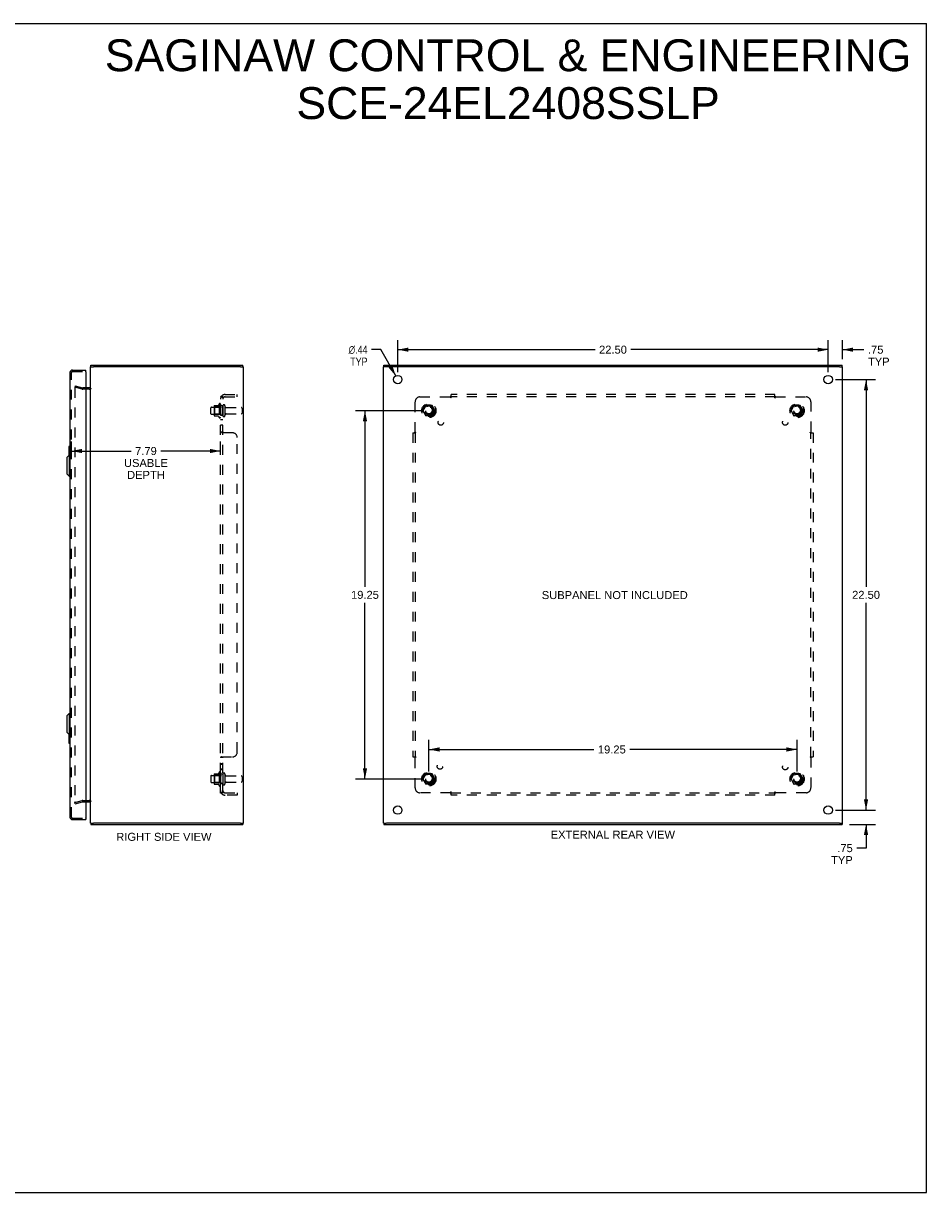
# Model space of a CAD drawing. Header units: inches. Extents: x 0 to 94.4, y 0 to 61.1.
# Tile 4 of 4: x 47.2 to 94.4, y 0 to 61.1. Entities that reach past the tile are written whole.
import ezdxf

# ---------------------------------------------------------------- set-up
doc = ezdxf.new("R2010")
doc.units = ezdxf.units.IN
doc.header["$LTSCALE"] = 5.194444
doc.header["$MEASUREMENT"] = 0
doc.linetypes.add('HIDDEN', pattern=[0.2, 0.1, -0.1])
doc.layers.get('0').update_dxf_attribs({"linetype": 'CONTINUOUS'})
for name, color, linetype in [('DEFAULT_2', 8, 'HIDDEN'), ('DIMENSIONS', 7, 'CONTINUOUS'), ('DOOR_ASSEMBLY', 7, 'CONTINUOUS'), ('SUBPANEL', 7, 'CONTINUOUS')]:
    doc.layers.add(name, color=color, linetype=linetype)
doc.styles.get("Standard").update_dxf_attribs({"font": 'arial.ttf'})
doc.styles.add('TEXTSTYLE_1', font='gdt', dxfattribs={"width": 0.8})
doc.dimstyles.new('DIMSTYLE_1', dxfattribs={"dimtxt": 0.416667, "dimasz": 0.555556, "dimexe": 0.09, "dimexo": 0.07, "dimgap": 0.0375, "dimtad": 0, "dimtih": 1, "dimtoh": 1, "dimzin": 4, "dimdsep": 46, "dimtxsty": 'Standard', "dimblk": '_FILLED', "dimblk1": '_FILLED', "dimblk2": '_FILLED', "dimcen": 0.09, "dimadec": 3, "dimazin": 1, "dimtfac": 1, "dimtdec": 3, "dimtofl": 0, "dimtmove": 0, "dimatfit": 3, "dimldrblk": '_FILLED', "dimfxl": 0, "dimtolj": 1, "dimtzin": 4, "dimarcsym": 0})
doc.dimstyles.new('DIMSTYLE_2', dxfattribs={"dimtxt": 0.416667, "dimasz": 0.555556, "dimexe": 0.09, "dimexo": 0.07, "dimgap": 0.09, "dimtad": 0, "dimtih": 1, "dimtoh": 1, "dimzin": 4, "dimdsep": 46, "dimtxsty": 'Standard', "dimblk": '_FILLED', "dimblk1": '_FILLED', "dimblk2": '_FILLED', "dimcen": 0.09, "dimadec": 3, "dimazin": 1, "dimtfac": 1, "dimtdec": 3, "dimtofl": 0, "dimtmove": 0, "dimatfit": 1, "dimldrblk": '_FILLED', "dimfxl": 0, "dimtolj": 1, "dimtzin": 4, "dimarcsym": 0})

# ---------------------------------------------------------------- blocks, each defined once
blk = doc.blocks.new('_FILLED')
at = {"color": 0, "linetype": 'ByBlock'}
blk.add_solid([(0, 0), (-1, 0.2), (-1, -0.2)], dxfattribs=at)
blk = doc.blocks.new('*D6')
at = {"layer": 'DIMENSIONS', "color": 2, "linetype": 'Continuous'}
for p, q in [((49.734, 38.557), (49.734, 39.261)), ((57.527, 38.557), (57.527, 39.261)), ((49.734, 38.761), (52.856, 38.761)), ((57.527, 38.761), (54.405, 38.761))]:
    blk.add_line(p, q, dxfattribs=at)
at = {"layer": 'DIMENSIONS', "color": 2, "linetype": 'Continuous', "xscale": 0.5555555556, "yscale": 0.5555555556, "zscale": 0.5555555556, "rotation": 180}
blk.add_blockref('_FILLED', (49.734, 38.761), dxfattribs=at)
at = {"layer": 'DIMENSIONS', "color": 2, "linetype": 'Continuous', "xscale": 0.5555555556, "yscale": 0.5555555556, "zscale": 0.5555555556}
blk.add_blockref('_FILLED', (57.527, 38.761), dxfattribs=at)
at = {"layer": 'DIMENSIONS', "color": 2, "linetype": 'Continuous', "insert": (53.63, 38.969), "char_height": 0.4167, "width": 2.29244, "attachment_point": 2, "line_spacing_factor": 0.9}
blk.add_mtext('7.79\\PUSABLE\\PDEPTH', dxfattribs=at)
blk = doc.blocks.new('*D7')
at = {"layer": 'DIMENSIONS', "color": 2, "linetype": 'Continuous'}
for p, q in [((89.686, 42.493), (91.777, 42.493)), ((91.277, 42.493), (91.277, 31.66)), ((91.277, 19.993), (91.277, 30.827)), ((89.686, 19.993), (91.777, 19.993))]:
    blk.add_line(p, q, dxfattribs=at)
at = {"layer": 'DIMENSIONS', "color": 2, "linetype": 'Continuous', "xscale": 0.5555555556, "yscale": 0.5555555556, "zscale": 0.5555555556}
for p, rotation in [((91.277, 42.493), 90), ((91.277, 19.993), 270)]:
    blk.add_blockref('_FILLED', p, dxfattribs=dict(at, rotation=rotation))
at = {"layer": 'DIMENSIONS', "color": 2, "linetype": 'Continuous', "insert": (91.277, 31.452), "char_height": 0.4167, "width": 1.45601, "attachment_point": 2, "line_spacing_factor": 0.9}
blk.add_mtext('22.50', dxfattribs=at)
blk = doc.blocks.new('*D8')
at = {"layer": 'DIMENSIONS', "color": 2, "linetype": 'Continuous'}
for p, q in [((66.797, 42.882), (66.797, 44.558)), ((66.797, 44.058), (77.111, 44.058)), ((89.297, 44.058), (78.984, 44.058)), ((89.297, 42.882), (89.297, 44.558))]:
    blk.add_line(p, q, dxfattribs=at)
at = {"layer": 'DIMENSIONS', "color": 2, "linetype": 'Continuous', "xscale": 0.5555555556, "yscale": 0.5555555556, "zscale": 0.5555555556, "rotation": 180}
blk.add_blockref('_FILLED', (66.797, 44.058), dxfattribs=at)
at = {"layer": 'DIMENSIONS', "color": 2, "linetype": 'Continuous', "xscale": 0.5555555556, "yscale": 0.5555555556, "zscale": 0.5555555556}
blk.add_blockref('_FILLED', (89.297, 44.058), dxfattribs=at)
at = {"layer": 'DIMENSIONS', "color": 2, "linetype": 'Continuous', "insert": (78.047, 44.266), "char_height": 0.4167, "width": 1.45601, "attachment_point": 2, "line_spacing_factor": 0.9}
blk.add_mtext('22.50', dxfattribs=at)
blk = doc.blocks.new('*D9')
at = {"layer": 'DIMENSIONS', "color": 2, "linetype": 'Continuous'}
for p, q in [((65.909, 44.059), (65.423, 44.059)), ((66.69, 42.684), (65.909, 44.059))]:
    blk.add_line(p, q, dxfattribs=at)
at = {"layer": 'DIMENSIONS', "color": 2, "linetype": 'Continuous', "xscale": 0.5555555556, "yscale": 0.5555555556, "zscale": 0.5555555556, "rotation": 299.5626086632}
blk.add_blockref('_FILLED', (66.69, 42.684), dxfattribs=at)
at = {"layer": 'DIMENSIONS', "color": 2, "linetype": 'Continuous', "insert": (65.215, 44.268), "char_height": 0.41667, "width": 1.36411, "attachment_point": 3, "line_spacing_factor": 0.9, "style": 'TEXTSTYLE_1'}
blk.add_mtext('{\\fgdt;n}\\fArial;.44\\PTYP', dxfattribs=at)
blk = doc.blocks.new('*D10')
at = {"layer": 'DIMENSIONS', "color": 2, "linetype": 'Continuous'}
for p, q in [((91.277, 19.993), (91.277, 21.104)), ((89.686, 19.993), (91.777, 19.993)), ((90.421, 19.243), (91.777, 19.243)), ((91.277, 19.243), (91.277, 18.005)), ((91.277, 18.005), (90.791, 18.005))]:
    blk.add_line(p, q, dxfattribs=at)
at = {"layer": 'DIMENSIONS', "color": 2, "linetype": 'Continuous', "xscale": 0.5555555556, "yscale": 0.5555555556, "zscale": 0.5555555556}
for p, rotation in [((91.277, 19.993), 270), ((91.277, 19.243), 90)]:
    blk.add_blockref('_FILLED', p, dxfattribs=dict(at, rotation=rotation))
at = {"layer": 'DIMENSIONS', "color": 2, "linetype": 'Continuous', "insert": (90.582, 18.213), "char_height": 0.4167, "width": 1.12918, "attachment_point": 3, "line_spacing_factor": 0.9}
blk.add_mtext('.75\\PTYP', dxfattribs=at)
blk = doc.blocks.new('*D11')
at = {"layer": 'DIMENSIONS', "color": 2, "linetype": 'Continuous'}
for p, q in [((89.297, 44.058), (88.186, 44.058)), ((89.297, 42.882), (89.297, 44.558)), ((90.047, 43.556), (90.047, 44.558)), ((90.047, 44.058), (91.17, 44.058))]:
    blk.add_line(p, q, dxfattribs=at)
at = {"layer": 'DIMENSIONS', "color": 2, "linetype": 'Continuous', "xscale": 0.5555555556, "yscale": 0.5555555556, "zscale": 0.5555555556}
blk.add_blockref('_FILLED', (89.297, 44.058), dxfattribs=at)
at = {"layer": 'DIMENSIONS', "color": 2, "linetype": 'Continuous', "xscale": 0.5555555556, "yscale": 0.5555555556, "zscale": 0.5555555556, "rotation": 180}
blk.add_blockref('_FILLED', (90.047, 44.058), dxfattribs=at)
at = {"layer": 'DIMENSIONS', "color": 2, "linetype": 'Continuous', "insert": (91.378, 44.266), "char_height": 0.4167, "width": 1.12918, "attachment_point": 1, "line_spacing_factor": 0.9}
blk.add_mtext('.75\\PTYP', dxfattribs=at)
blk = doc.blocks.new('*D12')
at = {"layer": 'DIMENSIONS', "color": 2, "linetype": 'Continuous'}
for p, q in [((68.034, 40.868), (64.581, 40.868)), ((65.081, 40.868), (65.081, 31.66)), ((65.081, 21.618), (65.081, 30.827)), ((68.034, 21.618), (64.581, 21.618))]:
    blk.add_line(p, q, dxfattribs=at)
at = {"layer": 'DIMENSIONS', "color": 2, "linetype": 'Continuous', "xscale": 0.5555555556, "yscale": 0.5555555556, "zscale": 0.5555555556}
for p, rotation in [((65.081, 40.868), 90), ((65.081, 21.618), 270)]:
    blk.add_blockref('_FILLED', p, dxfattribs=dict(at, rotation=rotation))
at = {"layer": 'DIMENSIONS', "color": 2, "linetype": 'Continuous', "insert": (65.081, 31.452), "char_height": 0.4167, "width": 1.45601, "attachment_point": 2, "line_spacing_factor": 0.9}
blk.add_mtext('19.25', dxfattribs=at)
blk = doc.blocks.new('*D13')
at = {"layer": 'DIMENSIONS', "color": 2, "linetype": 'Continuous'}
for p, q in [((68.422, 22.007), (68.422, 23.661)), ((87.672, 22.007), (87.672, 23.661)), ((68.422, 23.161), (77.051, 23.161)), ((87.672, 23.161), (78.924, 23.161))]:
    blk.add_line(p, q, dxfattribs=at)
at = {"layer": 'DIMENSIONS', "color": 2, "linetype": 'Continuous', "xscale": 0.5555555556, "yscale": 0.5555555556, "zscale": 0.5555555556, "rotation": 180}
blk.add_blockref('_FILLED', (68.422, 23.161), dxfattribs=at)
at = {"layer": 'DIMENSIONS', "color": 2, "linetype": 'Continuous', "xscale": 0.5555555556, "yscale": 0.5555555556, "zscale": 0.5555555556}
blk.add_blockref('_FILLED', (87.672, 23.161), dxfattribs=at)
at = {"layer": 'DIMENSIONS', "color": 2, "linetype": 'Continuous', "insert": (77.987, 23.369), "char_height": 0.4167, "width": 1.45601, "attachment_point": 2, "line_spacing_factor": 0.9}
blk.add_mtext('19.25', dxfattribs=at)

msp = doc.modelspace()

# ---------------------------------------------------------------- linework, layer by layer
at = {"color": 7, "linetype": 'Continuous'}
for p, q in [((0, 61.111), (94.444, 61.111)), ((94.444, 0), (94.444, 61.111)), ((50.727, 43.168), (50.882, 43.168)), ((50.747, 43.168), (50.747, 43.243)), ((58.579, 43.168), (58.727, 43.168)), ((58.697, 43.168), (58.697, 43.243)), ((66.202, 43.168), (66.047, 43.168)), ((66.072, 43.168), (66.072, 43.243)), ((89.897, 43.168), (90.047, 43.168)), ((90.022, 43.168), (90.022, 43.243)), ((50.727, 19.318), (50.882, 19.318)), ((50.747, 19.318), (50.747, 19.243)), ((58.572, 19.318), (58.727, 19.318)), ((58.697, 19.318), (58.697, 19.243)), ((66.047, 19.318), (66.197, 19.318)), ((66.072, 19.318), (66.072, 19.243)), ((89.892, 19.318), (90.047, 19.318)), ((90.022, 19.318), (90.022, 19.243)), ((0, 0), (94.444, 0))]:
    msp.add_line(p, q, dxfattribs=at)
at = {"color": 3, "linetype": 'Continuous'}
for p, q in [((50.727, 19.318), (50.727, 43.168)), ((50.747, 43.243), (58.697, 43.243)), ((58.572, 43.168), (50.882, 43.168)), ((58.727, 19.318), (58.727, 43.168)), ((66.047, 19.318), (66.047, 43.168)), ((66.072, 43.243), (90.022, 43.243)), ((89.892, 43.168), (66.202, 43.168)), ((90.047, 19.318), (90.047, 43.168)), ((50.657, 42.068), (50.484, 42.068)), ((50.484, 20.418), (50.657, 20.418)), ((50.747, 19.243), (58.697, 19.243)), ((58.572, 19.318), (50.882, 19.318)), ((66.072, 19.243), (90.022, 19.243)), ((89.892, 19.318), (66.202, 19.318))]:
    msp.add_line(p, q, dxfattribs=at)
for centre in [(66.797, 42.493), (89.297, 42.493), (66.797, 19.993), (89.297, 19.993)]:
    msp.add_circle(centre, 0.219, dxfattribs=at)
for centre, start, end in [((50.657, 42.138), 270, 360), ((50.657, 20.348), 0, 90)]:
    msp.add_arc(centre, 0.07, start, end, dxfattribs=at)
at = {"layer": 'DEFAULT_2', "color": 8, "linetype": 'HIDDEN'}
for p, q in [((49.934, 42.173), (49.914, 42.1)), ((49.934, 42.173), (50.318, 42.07)), ((50.299, 41.997), (49.914, 42.1)), ((49.914, 42.069), (49.914, 42.068)), ((49.914, 42.068), (49.914, 20.419)), ((49.934, 42.088), (49.933, 42.088)), ((50.484, 42.068), (50.328, 42.068)), ((50.657, 41.993), (50.328, 41.993)), ((57.027, 40.711), (57.027, 41.026)), ((57.057, 41.056), (57.652, 41.056)), ((57.191, 41.124), (57.191, 40.613)), ((57.211, 41.052), (57.191, 41.072)), ((57.201, 41.146), (57.429, 41.146)), ((57.211, 41.052), (57.211, 40.685)), ((57.507, 41.052), (57.211, 41.052)), ((57.457, 41.224), (57.457, 40.512)), ((57.507, 41.052), (57.527, 41.072)), ((57.507, 41.052), (57.507, 40.685)), ((57.527, 41.202), (57.527, 40.534)), ((57.652, 41.126), (57.652, 40.611)), ((57.762, 41.126), (57.762, 40.611)), ((57.824, 41.033), (58.622, 41.033)), ((58.652, 41.003), (58.652, 40.733)), ((68.259, 41.141), (68.105, 40.873)), ((68.577, 41.146), (68.268, 41.146)), ((68.74, 40.873), (68.586, 41.141)), ((87.509, 41.141), (87.355, 40.873)), ((87.827, 41.146), (87.518, 41.146)), ((87.99, 40.873), (87.836, 41.141)), ((57.057, 40.681), (57.652, 40.681)), ((57.211, 40.685), (57.191, 40.665)), ((57.201, 40.591), (57.429, 40.591)), ((57.507, 40.685), (57.211, 40.685)), ((57.507, 40.685), (57.527, 40.665)), ((57.824, 40.703), (58.622, 40.703)), ((68.105, 40.863), (68.259, 40.596)), ((68.577, 40.591), (68.268, 40.591)), ((68.586, 40.596), (68.74, 40.863)), ((87.355, 40.863), (87.509, 40.596)), ((87.827, 40.591), (87.518, 40.591)), ((87.836, 40.596), (87.99, 40.863)), ((57.027, 21.776), (57.027, 21.461)), ((57.057, 21.806), (57.652, 21.806)), ((57.057, 21.431), (57.652, 21.431)), ((57.191, 21.874), (57.191, 21.363)), ((57.211, 21.802), (57.191, 21.822)), ((57.211, 21.435), (57.191, 21.415)), ((57.201, 21.896), (57.429, 21.896)), ((57.507, 21.802), (57.211, 21.802)), ((57.211, 21.802), (57.211, 21.435)), ((57.507, 21.435), (57.211, 21.435)), ((57.457, 21.974), (57.457, 21.262)), ((57.507, 21.802), (57.527, 21.822)), ((57.507, 21.802), (57.507, 21.435)), ((57.507, 21.435), (57.527, 21.415)), ((57.527, 21.952), (57.527, 21.284)), ((57.652, 21.876), (57.652, 21.361)), ((57.762, 21.876), (57.762, 21.361)), ((57.824, 21.783), (58.622, 21.783)), ((57.824, 21.453), (58.622, 21.453)), ((58.652, 21.753), (58.652, 21.483)), ((68.259, 21.891), (68.105, 21.623)), ((68.105, 21.613), (68.259, 21.346)), ((68.577, 21.896), (68.268, 21.896)), ((68.74, 21.623), (68.586, 21.891)), ((68.586, 21.346), (68.74, 21.613)), ((87.509, 21.891), (87.355, 21.623)), ((87.355, 21.613), (87.509, 21.346)), ((87.827, 21.896), (87.518, 21.896)), ((87.99, 21.623), (87.836, 21.891)), ((87.836, 21.346), (87.99, 21.613)), ((57.201, 21.341), (57.429, 21.341)), ((68.577, 21.341), (68.268, 21.341)), ((87.827, 21.341), (87.518, 21.341)), ((49.914, 20.386), (50.299, 20.489)), ((49.934, 20.314), (49.914, 20.386)), ((49.934, 20.314), (50.318, 20.417)), ((50.328, 20.493), (50.657, 20.493)), ((50.328, 20.418), (50.484, 20.418))]:
    msp.add_line(p, q, dxfattribs=at)
for points in [[(49.933, 42.088), (49.931, 42.088), (49.93, 42.087), (49.928, 42.087), (49.926, 42.086), (49.925, 42.085), (49.923, 42.084), (49.922, 42.083), (49.92, 42.082), (49.919, 42.081), (49.918, 42.08), (49.917, 42.078), (49.916, 42.076), (49.915, 42.075), (49.915, 42.073), (49.915, 42.071), (49.914, 42.069)], [(49.938, 42.087), (49.937, 42.087), (49.935, 42.088), (49.934, 42.088)], [(49.914, 20.419), (49.914, 20.417), (49.915, 20.415), (49.915, 20.413), (49.915, 20.412), (49.916, 20.41), (49.917, 20.408)], [(49.934, 20.399), (49.933, 20.399), (49.931, 20.399), (49.93, 20.399), (49.928, 20.4), (49.926, 20.4), (49.925, 20.401), (49.923, 20.402), (49.922, 20.403), (49.92, 20.404), (49.919, 20.406), (49.918, 20.407), (49.917, 20.408)], [(49.938, 20.399), (49.937, 20.399), (49.935, 20.399), (49.934, 20.399)]]:
    msp.add_lwpolyline(points, dxfattribs=at)
for centre, radius in [((68.422, 40.868), 0.372), ((68.422, 40.868), 0.356), ((68.422, 40.868), 0.312), ((68.422, 40.868), 0.204), ((68.422, 40.868), 0.188), ((68.422, 40.868), 0.183), ((68.422, 40.868), 0.165), ((87.672, 40.868), 0.372), ((87.672, 40.868), 0.356), ((87.672, 40.868), 0.312), ((87.672, 40.868), 0.204), ((87.672, 40.868), 0.188), ((87.672, 40.868), 0.183), ((87.672, 40.868), 0.165), ((68.422, 21.618), 0.372), ((68.422, 21.618), 0.356), ((68.422, 21.618), 0.312), ((68.422, 21.618), 0.204), ((68.422, 21.618), 0.188), ((68.422, 21.618), 0.183), ((68.422, 21.618), 0.165), ((87.672, 21.618), 0.372), ((87.672, 21.618), 0.356), ((87.672, 21.618), 0.312), ((87.672, 21.618), 0.204), ((87.672, 21.618), 0.188), ((87.672, 21.618), 0.183), ((87.672, 21.618), 0.165)]:
    msp.add_circle(centre, radius, dxfattribs=at)
for centre, radius, start, end in [((50.328, 42.108), 0.115, 255, 270), ((50.328, 42.108), 0.04, 255, 270), ((50.657, 42.138), 0.145, 270, 317.01419), ((57.057, 41.026), 0.03, 90, 180), ((57.201, 41.136), 0.01, 90, 174.80617), ((57.332, 41.124), 0.141, 174.79195, 180), ((57.41, 41.156), 0.01, 270, 336.03207), ((58.057, 40.868), 0.698, 149.33687, 156.03207), ((57.488, 41.202), 0.0384, 0, 145.55034), ((57.707, 41.126), 0.055, 0, 180), ((57.824, 41.096), 0.0625, 180, 270), ((58.622, 41.003), 0.03, 0, 90), ((68.268, 41.136), 0.01, 90.01235, 149.98915), ((68.577, 41.136), 0.01, 30.01204, 89.98872), ((87.518, 41.136), 0.01, 90.01235, 149.98915), ((87.827, 41.136), 0.01, 30.01204, 89.98872), ((57.057, 40.711), 0.03, 180, 270), ((57.332, 40.613), 0.141, 180, 185.20805), ((57.201, 40.601), 0.01, 185.19383, 270), ((57.41, 40.581), 0.01, 23.96793, 90), ((58.057, 40.868), 0.698, 203.96793, 210.66313), ((57.488, 40.534), 0.0384, 214.44966, 360), ((57.707, 40.611), 0.055, 180, 360), ((57.824, 40.641), 0.0625, 90, 180), ((58.622, 40.733), 0.03, 270, 360), ((68.114, 40.868), 0.01, 150.01268, 209.98829), ((68.268, 40.601), 0.01, 210.01204, 269.98872), ((68.577, 40.601), 0.01, 270.01235, 329.98915), ((68.731, 40.868), 0.01, 330.01268, 29.98829), ((87.364, 40.868), 0.01, 150.01268, 209.98829), ((87.518, 40.601), 0.01, 210.01204, 269.98872), ((87.827, 40.601), 0.01, 270.01235, 329.98915), ((87.981, 40.868), 0.01, 330.01268, 29.98829), ((57.057, 21.776), 0.03, 90, 180), ((57.057, 21.461), 0.03, 180, 270), ((57.201, 21.886), 0.01, 90, 174.80617), ((57.332, 21.874), 0.141, 174.79195, 180), ((57.41, 21.906), 0.01, 270, 336.03207), ((58.057, 21.618), 0.698, 149.33687, 156.03207), ((57.488, 21.952), 0.0384, 0, 145.55034), ((57.707, 21.876), 0.055, 0, 180), ((57.824, 21.846), 0.0625, 180, 270), ((57.824, 21.391), 0.0625, 90, 180), ((58.622, 21.753), 0.03, 0, 90), ((58.622, 21.483), 0.03, 270, 360), ((68.114, 21.618), 0.01, 150.01268, 209.98829), ((68.268, 21.886), 0.01, 90.01235, 149.98915), ((68.577, 21.886), 0.01, 30.01204, 89.98872), ((68.731, 21.618), 0.01, 330.01268, 29.98829), ((87.364, 21.618), 0.01, 150.01268, 209.98829), ((87.518, 21.886), 0.01, 90.01235, 149.98915), ((87.827, 21.886), 0.01, 30.01204, 89.98872), ((87.981, 21.618), 0.01, 330.01268, 29.98829), ((57.332, 21.363), 0.141, 180, 185.20805), ((57.201, 21.351), 0.01, 185.19383, 270), ((57.41, 21.331), 0.01, 23.96793, 90), ((58.057, 21.618), 0.698, 203.96793, 210.66313), ((57.488, 21.284), 0.0384, 214.44966, 360), ((57.707, 21.361), 0.055, 180, 360), ((68.268, 21.351), 0.01, 210.01204, 269.98872), ((68.577, 21.351), 0.01, 270.01235, 329.98915), ((87.518, 21.351), 0.01, 210.01204, 269.98872), ((87.827, 21.351), 0.01, 270.01235, 329.98915), ((50.328, 20.378), 0.115, 90, 105), ((50.328, 20.378), 0.04, 90, 105), ((50.657, 20.348), 0.145, 42.98581, 90)]:
    msp.add_arc(centre, radius, start, end, dxfattribs=at)
at = {"layer": 'DOOR_ASSEMBLY', "color": 3, "linetype": 'Continuous'}
for p, q in [((49.659, 42.858), (49.659, 19.628)), ((49.794, 42.993), (50.484, 42.993)), ((50.484, 42.903), (50.484, 19.583)), ((49.794, 19.493), (50.484, 19.493))]:
    msp.add_line(p, q, dxfattribs=at)
at = {"layer": 'DOOR_ASSEMBLY', "color": 8, "linetype": 'HIDDEN'}
for p, q in [((49.734, 19.628), (49.734, 42.858)), ((49.794, 42.918), (50.469, 42.918)), ((49.794, 19.568), (50.469, 19.568))]:
    msp.add_line(p, q, dxfattribs=at)
at = {"layer": 'DOOR_ASSEMBLY', "color": 7, "linetype": 'Continuous'}
for p, q in [((50.484, 42.918), (50.469, 42.918)), ((50.484, 42.918), (50.484, 42.993)), ((49.501, 38.426), (49.619, 38.544)), ((49.599, 38.978), (49.599, 38.523)), ((49.614, 38.993), (49.659, 38.993)), ((49.619, 38.544), (49.619, 37.442)), ((49.619, 38.544), (49.659, 38.544)), ((49.645, 38.893), (49.645, 38.544)), ((49.501, 38.426), (49.501, 37.56)), ((49.501, 37.56), (49.619, 37.442)), ((49.619, 37.442), (49.659, 37.442)), ((49.501, 24.926), (49.619, 25.044)), ((49.501, 24.926), (49.501, 24.06)), ((49.619, 25.044), (49.659, 25.044)), ((49.619, 25.044), (49.619, 23.942)), ((49.501, 24.06), (49.619, 23.942)), ((49.599, 23.962), (49.599, 23.508)), ((49.619, 23.942), (49.659, 23.942)), ((49.645, 23.942), (49.645, 23.593)), ((49.614, 23.493), (49.659, 23.493)), ((50.469, 19.568), (50.484, 19.568)), ((50.484, 19.568), (50.484, 19.493))]:
    msp.add_line(p, q, dxfattribs=at)
for points in [[(49.644, 38.929), (49.644, 38.924), (49.645, 38.918), (49.645, 38.912), (49.645, 38.906), (49.645, 38.9), (49.645, 38.893)], [(49.645, 23.593), (49.645, 23.587), (49.645, 23.581), (49.645, 23.575), (49.645, 23.569), (49.644, 23.563), (49.644, 23.557)]]:
    msp.add_lwpolyline(points, dxfattribs=at)
at = {"layer": 'DOOR_ASSEMBLY', "color": 3, "linetype": 'Continuous'}
for centre, radius, start, end in [((49.794, 42.858), 0.135, 90, 180), ((50.469, 42.903), 0.015, 0, 90), ((49.794, 19.628), 0.135, 180, 270), ((50.469, 19.583), 0.015, 270, 360)]:
    msp.add_arc(centre, radius, start, end, dxfattribs=at)
at = {"layer": 'DOOR_ASSEMBLY', "color": 8, "linetype": 'HIDDEN'}
for centre, start, end in [((49.794, 42.858), 90, 180), ((49.794, 19.628), 180, 270)]:
    msp.add_arc(centre, 0.06, start, end, dxfattribs=at)
at = {"layer": 'DOOR_ASSEMBLY', "color": 7, "linetype": 'Continuous'}
for centre, start, end in [((49.614, 38.978), 90, 180), ((49.644, 38.978), 0, 90), ((49.614, 23.508), 180, 270), ((49.644, 23.508), 270, 360)]:
    msp.add_arc(centre, 0.015, start, end, dxfattribs=at)
at = {"layer": 'SUBPANEL', "color": 8, "linetype": 'HIDDEN'}
for p, q in [((57.527, 20.899), (57.527, 41.587)), ((57.652, 41.587), (57.527, 41.587)), ((57.581, 41.626), (57.677, 41.546)), ((57.604, 41.585), (57.606, 41.584)), ((57.606, 41.584), (57.607, 41.584)), ((57.607, 41.584), (57.608, 41.584)), ((57.608, 41.584), (57.61, 41.583)), ((57.61, 41.583), (57.611, 41.583)), ((57.611, 41.583), (57.613, 41.583)), ((57.613, 41.583), (57.614, 41.582)), ((57.614, 41.582), (57.616, 41.582)), ((57.616, 41.582), (57.617, 41.581)), ((57.617, 41.581), (57.619, 41.581)), ((57.619, 41.581), (57.62, 41.58)), ((57.62, 41.58), (57.622, 41.58)), ((57.622, 41.58), (57.624, 41.579)), ((57.639, 41.573), (57.64, 41.572)), ((57.652, 20.899), (57.652, 41.587)), ((57.652, 41.567), (57.652, 41.567)), ((57.656, 41.564), (57.656, 41.564)), ((57.764, 41.712), (58.402, 41.712)), ((57.764, 41.587), (58.402, 41.587)), ((58.402, 41.587), (58.402, 41.712)), ((67.954, 41.587), (69.543, 41.587)), ((69.556, 41.568), (69.553, 41.574)), ((69.579, 41.546), (69.579, 41.712)), ((86.516, 41.712), (69.579, 41.712)), ((86.516, 41.587), (69.579, 41.587)), ((86.516, 41.546), (86.516, 41.712)), ((86.549, 41.589), (86.552, 41.587)), ((86.552, 41.587), (88.141, 41.587)), ((57.652, 41.118), (57.527, 41.118)), ((67.704, 39.747), (67.704, 41.337)), ((88.391, 41.337), (88.391, 39.747)), ((57.652, 40.618), (57.527, 40.618)), ((57.652, 40.39), (57.527, 40.39)), ((57.652, 40.109), (57.527, 40.109)), ((57.527, 39.746), (57.527, 39.747)), ((57.652, 39.747), (57.527, 39.747)), ((57.653, 39.743), (57.652, 39.744)), ((57.656, 39.739), (57.655, 39.741)), ((67.701, 39.745), (67.704, 39.747)), ((88.372, 39.735), (88.378, 39.738)), ((58.152, 39.712), (57.581, 39.712)), ((58.402, 23.024), (58.402, 39.462)), ((67.579, 39.712), (67.579, 22.774)), ((67.579, 39.712), (67.745, 39.712)), ((67.704, 39.712), (67.704, 22.774)), ((88.35, 39.712), (88.516, 39.712)), ((88.391, 22.774), (88.391, 39.712)), ((88.516, 39.712), (88.516, 22.774)), ((57.652, 22.739), (57.527, 22.739)), ((57.561, 22.764), (57.555, 22.761)), ((57.581, 22.774), (58.152, 22.774)), ((57.652, 22.74), (57.652, 22.739)), ((57.655, 22.746), (57.654, 22.745)), ((57.657, 22.748), (57.656, 22.747)), ((57.66, 22.751), (57.659, 22.749)), ((57.678, 22.769), (57.678, 22.768)), ((67.579, 22.774), (67.745, 22.774)), ((67.704, 21.149), (67.704, 22.739)), ((67.723, 22.752), (67.717, 22.748)), ((88.35, 22.774), (88.516, 22.774)), ((88.394, 22.741), (88.391, 22.739)), ((88.391, 22.739), (88.391, 21.149)), ((57.652, 22.414), (57.527, 22.414)), ((57.652, 22.377), (57.527, 22.377)), ((57.652, 22.133), (57.527, 22.133)), ((57.652, 22.096), (57.527, 22.096)), ((57.652, 21.868), (57.527, 21.868)), ((57.652, 21.368), (57.527, 21.368)), ((57.652, 20.899), (57.527, 20.899)), ((57.581, 20.861), (57.677, 20.94)), ((57.595, 20.899), (57.596, 20.899)), ((57.67, 20.927), (57.665, 20.922)), ((57.764, 20.899), (58.402, 20.899)), ((58.402, 20.899), (58.402, 20.774)), ((69.543, 20.899), (67.954, 20.899)), ((69.546, 20.897), (69.543, 20.899)), ((69.579, 20.774), (69.579, 20.94)), ((69.579, 20.899), (86.516, 20.899)), ((86.516, 20.774), (86.516, 20.94)), ((86.539, 20.918), (86.542, 20.913)), ((88.141, 20.899), (86.552, 20.899)), ((58.402, 20.774), (57.764, 20.774)), ((86.516, 20.774), (69.579, 20.774))]:
    msp.add_line(p, q, dxfattribs=at)
for points in [[(57.581, 41.626), (57.579, 41.624), (57.577, 41.622), (57.575, 41.62), (57.573, 41.619), (57.57, 41.617), (57.567, 41.616), (57.564, 41.614), (57.561, 41.612), (57.558, 41.611), (57.555, 41.61), (57.552, 41.608), (57.549, 41.607), (57.546, 41.606), (57.543, 41.604), (57.541, 41.603), (57.538, 41.602), (57.536, 41.6), (57.533, 41.599), (57.531, 41.597), (57.53, 41.595), (57.529, 41.594), (57.528, 41.592), (57.527, 41.591), (57.527, 41.589), (57.527, 41.588), (57.527, 41.587)], [(57.595, 41.587), (57.595, 41.587), (57.594, 41.587), (57.594, 41.587), (57.593, 41.587), (57.593, 41.587), (57.593, 41.587), (57.592, 41.587), (57.592, 41.587), (57.592, 41.587)], [(57.592, 41.587), (57.592, 41.587), (57.592, 41.587), (57.592, 41.587), (57.592, 41.587), (57.592, 41.587), (57.593, 41.587), (57.593, 41.587), (57.593, 41.587), (57.594, 41.587), (57.594, 41.587), (57.595, 41.587), (57.595, 41.587), (57.596, 41.587), (57.596, 41.586), (57.597, 41.586), (57.597, 41.586), (57.598, 41.586), (57.598, 41.586), (57.599, 41.586), (57.6, 41.586), (57.6, 41.586), (57.601, 41.586), (57.602, 41.585), (57.602, 41.585), (57.603, 41.585), (57.604, 41.585), (57.604, 41.585)], [(57.624, 41.579), (57.625, 41.578), (57.626, 41.578), (57.627, 41.578), (57.628, 41.577), (57.629, 41.577), (57.63, 41.577), (57.631, 41.576), (57.631, 41.576), (57.632, 41.576), (57.633, 41.575), (57.634, 41.575), (57.635, 41.575), (57.636, 41.574), (57.636, 41.574), (57.637, 41.574), (57.638, 41.573), (57.639, 41.573)], [(57.64, 41.572), (57.642, 41.572), (57.642, 41.571), (57.643, 41.571), (57.644, 41.571), (57.644, 41.57), (57.645, 41.57), (57.646, 41.57), (57.646, 41.569), (57.647, 41.569), (57.648, 41.569), (57.648, 41.568), (57.649, 41.568), (57.649, 41.568), (57.65, 41.567), (57.651, 41.567), (57.651, 41.567), (57.652, 41.567), (57.652, 41.566), (57.652, 41.566), (57.653, 41.566), (57.653, 41.565), (57.654, 41.565), (57.654, 41.565), (57.655, 41.565), (57.655, 41.565), (57.655, 41.564), (57.655, 41.564), (57.656, 41.564), (57.656, 41.564)], [(57.667, 41.563), (57.665, 41.565), (57.663, 41.566), (57.662, 41.568), (57.66, 41.57), (57.659, 41.572), (57.657, 41.574), (57.656, 41.576), (57.655, 41.578), (57.654, 41.58), (57.653, 41.581), (57.652, 41.583), (57.652, 41.584), (57.652, 41.586), (57.652, 41.587)], [(57.656, 41.564), (57.656, 41.564), (57.656, 41.564), (57.655, 41.564), (57.655, 41.564), (57.655, 41.565), (57.655, 41.565), (57.654, 41.565), (57.654, 41.565), (57.654, 41.565), (57.653, 41.566), (57.653, 41.566), (57.653, 41.566), (57.652, 41.567)], [(57.677, 41.546), (57.678, 41.547), (57.678, 41.547), (57.678, 41.548), (57.678, 41.548), (57.678, 41.549), (57.677, 41.55), (57.677, 41.551), (57.676, 41.552), (57.675, 41.553), (57.674, 41.554), (57.673, 41.555), (57.672, 41.557), (57.671, 41.558), (57.67, 41.56), (57.667, 41.563)], [(69.554, 41.599), (69.553, 41.597), (69.551, 41.595), (69.55, 41.594), (69.548, 41.592), (69.547, 41.591), (69.546, 41.589), (69.543, 41.587)], [(69.553, 41.574), (69.551, 41.576), (69.55, 41.578), (69.549, 41.58), (69.548, 41.581), (69.547, 41.583), (69.545, 41.584), (69.544, 41.586), (69.543, 41.587)], [(69.562, 41.606), (69.558, 41.602), (69.554, 41.599)], [(69.579, 41.546), (69.577, 41.547), (69.576, 41.547), (69.575, 41.548), (69.573, 41.548), (69.572, 41.549), (69.571, 41.55), (69.57, 41.551), (69.569, 41.552), (69.567, 41.553), (69.566, 41.554), (69.565, 41.555), (69.564, 41.557), (69.563, 41.558), (69.562, 41.56), (69.56, 41.561), (69.559, 41.563), (69.558, 41.565), (69.557, 41.566), (69.556, 41.568)], [(69.579, 41.626), (69.577, 41.624), (69.576, 41.622), (69.575, 41.62), (69.574, 41.619), (69.572, 41.617), (69.571, 41.616), (69.57, 41.614), (69.568, 41.612), (69.567, 41.611), (69.566, 41.61), (69.564, 41.608), (69.563, 41.607), (69.562, 41.606)], [(86.516, 41.626), (86.517, 41.624), (86.519, 41.622), (86.52, 41.62), (86.521, 41.619), (86.523, 41.617), (86.524, 41.616), (86.525, 41.614), (86.527, 41.612), (86.528, 41.611), (86.529, 41.61), (86.531, 41.608), (86.532, 41.607), (86.533, 41.606), (86.539, 41.6)], [(86.516, 41.546), (86.518, 41.547), (86.519, 41.547), (86.52, 41.548), (86.522, 41.548), (86.523, 41.549), (86.524, 41.55), (86.525, 41.551), (86.526, 41.552), (86.528, 41.553), (86.529, 41.554), (86.53, 41.555), (86.531, 41.557), (86.532, 41.558), (86.533, 41.56), (86.535, 41.561), (86.536, 41.563), (86.537, 41.565), (86.538, 41.566), (86.539, 41.568), (86.541, 41.572)], [(86.539, 41.6), (86.54, 41.599), (86.542, 41.597), (86.544, 41.595), (86.545, 41.594), (86.547, 41.592), (86.548, 41.591), (86.549, 41.589)], [(86.541, 41.572), (86.542, 41.574), (86.544, 41.576), (86.545, 41.578), (86.546, 41.58), (86.547, 41.581), (86.548, 41.583), (86.549, 41.584), (86.551, 41.586), (86.552, 41.587)], [(57.541, 39.732), (57.538, 39.733), (57.536, 39.735), (57.533, 39.736), (57.531, 39.738), (57.53, 39.739), (57.529, 39.741), (57.528, 39.742), (57.527, 39.744), (57.527, 39.745), (57.527, 39.746), (57.527, 39.747)], [(57.546, 39.729), (57.543, 39.73), (57.541, 39.732), (57.538, 39.733)], [(57.555, 39.725), (57.552, 39.726), (57.549, 39.728), (57.546, 39.729)], [(57.581, 39.712), (57.579, 39.713), (57.577, 39.715), (57.575, 39.716), (57.573, 39.717), (57.57, 39.718), (57.567, 39.72), (57.564, 39.721), (57.561, 39.722), (57.555, 39.725)], [(57.652, 39.745), (57.652, 39.746), (57.652, 39.747)], [(57.66, 39.736), (57.659, 39.737), (57.657, 39.738), (57.656, 39.739), (57.655, 39.741), (57.654, 39.742), (57.653, 39.743), (57.652, 39.744), (57.652, 39.745), (57.652, 39.746), (57.652, 39.747)], [(57.665, 39.732), (57.662, 39.735), (57.66, 39.736), (57.659, 39.737), (57.657, 39.738)], [(57.673, 39.726), (57.672, 39.727), (57.671, 39.728), (57.67, 39.729), (57.668, 39.73), (57.667, 39.731), (57.665, 39.732)], [(57.677, 39.712), (57.678, 39.713), (57.678, 39.715), (57.678, 39.716), (57.678, 39.717), (57.678, 39.718), (57.677, 39.72), (57.677, 39.721), (57.676, 39.722), (57.675, 39.723), (57.674, 39.725), (57.673, 39.726), (57.672, 39.727), (57.671, 39.728), (57.67, 39.729), (57.668, 39.73)], [(57.676, 39.722), (57.675, 39.723), (57.674, 39.725)], [(67.665, 39.712), (67.667, 39.713), (67.669, 39.715), (67.67, 39.716), (67.672, 39.717), (67.674, 39.718), (67.675, 39.72), (67.677, 39.721), (67.678, 39.722), (67.68, 39.724), (67.681, 39.725), (67.682, 39.726), (67.684, 39.728), (67.685, 39.729), (67.691, 39.735)], [(67.691, 39.735), (67.692, 39.736), (67.694, 39.738), (67.695, 39.739), (67.697, 39.741), (67.699, 39.742), (67.7, 39.744), (67.701, 39.745)], [(67.719, 39.737), (67.717, 39.738), (67.715, 39.739), (67.713, 39.741), (67.711, 39.742), (67.709, 39.743), (67.708, 39.744), (67.706, 39.745), (67.705, 39.746), (67.704, 39.747)], [(67.745, 39.712), (67.744, 39.713), (67.744, 39.715), (67.743, 39.716), (67.742, 39.717), (67.742, 39.718), (67.741, 39.72), (67.74, 39.721), (67.739, 39.722), (67.738, 39.723), (67.737, 39.725), (67.735, 39.726), (67.734, 39.727), (67.733, 39.728), (67.731, 39.729), (67.73, 39.73), (67.728, 39.731), (67.726, 39.732), (67.724, 39.734), (67.723, 39.735), (67.719, 39.737)], [(88.35, 39.712), (88.351, 39.713), (88.351, 39.715), (88.352, 39.716), (88.353, 39.717), (88.353, 39.718), (88.354, 39.72), (88.355, 39.721), (88.356, 39.722), (88.357, 39.723), (88.358, 39.725), (88.36, 39.726), (88.361, 39.727), (88.362, 39.728), (88.364, 39.729), (88.365, 39.73), (88.367, 39.731), (88.369, 39.732), (88.371, 39.734), (88.372, 39.735)], [(88.378, 39.738), (88.38, 39.739), (88.382, 39.741), (88.384, 39.742), (88.386, 39.743), (88.387, 39.744), (88.389, 39.745), (88.39, 39.746), (88.391, 39.747)], [(88.403, 39.736), (88.401, 39.738), (88.4, 39.739), (88.398, 39.741), (88.396, 39.742), (88.395, 39.744), (88.394, 39.745), (88.391, 39.747)], [(88.41, 39.729), (88.406, 39.733), (88.403, 39.736)], [(88.43, 39.712), (88.428, 39.713), (88.426, 39.715), (88.425, 39.716), (88.423, 39.717), (88.421, 39.718), (88.42, 39.72), (88.418, 39.721), (88.417, 39.722), (88.415, 39.724), (88.414, 39.725), (88.413, 39.726), (88.411, 39.728), (88.41, 39.729)], [(57.581, 39.712), (57.579, 39.713), (57.577, 39.715), (57.575, 39.716), (57.573, 39.717), (57.57, 39.718)], [(57.677, 39.712), (57.678, 39.713), (57.678, 39.715), (57.678, 39.716), (57.678, 39.717)], [(57.546, 22.757), (57.543, 22.756), (57.541, 22.755), (57.538, 22.753), (57.536, 22.752), (57.533, 22.75), (57.531, 22.749), (57.53, 22.747), (57.529, 22.745), (57.528, 22.744), (57.527, 22.743), (57.527, 22.741), (57.527, 22.74), (57.527, 22.739)], [(57.527, 22.741), (57.527, 22.74), (57.527, 22.739)], [(57.541, 22.755), (57.538, 22.753), (57.536, 22.752), (57.533, 22.75), (57.531, 22.749)], [(57.555, 22.761), (57.552, 22.76), (57.549, 22.759), (57.546, 22.757)], [(57.581, 22.774), (57.579, 22.773), (57.577, 22.772), (57.575, 22.771), (57.573, 22.769), (57.57, 22.768), (57.567, 22.767), (57.564, 22.765), (57.561, 22.764)], [(57.581, 22.774), (57.579, 22.773), (57.577, 22.772), (57.575, 22.771), (57.573, 22.769), (57.57, 22.768)], [(57.662, 22.752), (57.66, 22.751), (57.659, 22.749), (57.657, 22.748), (57.656, 22.747), (57.655, 22.746), (57.654, 22.745), (57.653, 22.744), (57.652, 22.742), (57.652, 22.741), (57.652, 22.74), (57.652, 22.739)], [(57.677, 22.774), (57.678, 22.773), (57.678, 22.772), (57.678, 22.77), (57.678, 22.769), (57.678, 22.768), (57.677, 22.767), (57.677, 22.766), (57.676, 22.764), (57.675, 22.763), (57.674, 22.762), (57.673, 22.761), (57.672, 22.759), (57.671, 22.758), (57.67, 22.757), (57.668, 22.756), (57.667, 22.755), (57.665, 22.754), (57.662, 22.752)], [(57.672, 22.759), (57.671, 22.758), (57.67, 22.757), (57.668, 22.756)], [(57.677, 22.774), (57.678, 22.773), (57.678, 22.772)], [(67.665, 22.774), (67.667, 22.773), (67.669, 22.772), (67.67, 22.771), (67.672, 22.769), (67.674, 22.768), (67.675, 22.767), (67.677, 22.765), (67.678, 22.764), (67.68, 22.763), (67.681, 22.761), (67.682, 22.76), (67.684, 22.759), (67.685, 22.757)], [(67.685, 22.757), (67.689, 22.753), (67.692, 22.75)], [(67.692, 22.75), (67.694, 22.749), (67.695, 22.747), (67.697, 22.745), (67.699, 22.744), (67.7, 22.743), (67.701, 22.741), (67.704, 22.739)], [(67.717, 22.748), (67.715, 22.747), (67.713, 22.746), (67.711, 22.745), (67.709, 22.744), (67.708, 22.742), (67.706, 22.741), (67.705, 22.74), (67.704, 22.739)], [(67.745, 22.774), (67.744, 22.773), (67.744, 22.772), (67.743, 22.77), (67.742, 22.769), (67.742, 22.768), (67.741, 22.767), (67.74, 22.766), (67.739, 22.764), (67.738, 22.763), (67.737, 22.762), (67.735, 22.761), (67.734, 22.759), (67.733, 22.758), (67.731, 22.757), (67.73, 22.756), (67.728, 22.755), (67.726, 22.754), (67.724, 22.753), (67.723, 22.752)], [(88.35, 22.774), (88.351, 22.773), (88.351, 22.772), (88.352, 22.77), (88.353, 22.769), (88.353, 22.768), (88.354, 22.767), (88.355, 22.766), (88.356, 22.764), (88.357, 22.763), (88.358, 22.762), (88.36, 22.761), (88.361, 22.759), (88.362, 22.758), (88.364, 22.757), (88.365, 22.756), (88.367, 22.755), (88.369, 22.754), (88.371, 22.753), (88.372, 22.752), (88.376, 22.749)], [(88.376, 22.749), (88.378, 22.748), (88.38, 22.747), (88.382, 22.746), (88.384, 22.745), (88.386, 22.744), (88.387, 22.742), (88.389, 22.741), (88.39, 22.74), (88.391, 22.739)], [(88.404, 22.752), (88.403, 22.75), (88.401, 22.749), (88.4, 22.747), (88.398, 22.745), (88.396, 22.744), (88.395, 22.743), (88.394, 22.741)], [(88.43, 22.774), (88.428, 22.773), (88.426, 22.772), (88.425, 22.771), (88.423, 22.769), (88.421, 22.768), (88.42, 22.767), (88.418, 22.765), (88.417, 22.764), (88.415, 22.763), (88.414, 22.761), (88.413, 22.76), (88.411, 22.759), (88.41, 22.757), (88.404, 22.752)], [(57.581, 20.861), (57.579, 20.863), (57.577, 20.864), (57.575, 20.866), (57.573, 20.868), (57.57, 20.869), (57.567, 20.871), (57.564, 20.872), (57.561, 20.874), (57.558, 20.875), (57.555, 20.877), (57.552, 20.878), (57.549, 20.879), (57.546, 20.881), (57.543, 20.882), (57.541, 20.883), (57.538, 20.885), (57.536, 20.886), (57.533, 20.888), (57.531, 20.89), (57.53, 20.891), (57.529, 20.893), (57.528, 20.894), (57.527, 20.896), (57.527, 20.897), (57.527, 20.898), (57.527, 20.899)], [(57.656, 20.922), (57.656, 20.922), (57.656, 20.922), (57.656, 20.922), (57.656, 20.922), (57.655, 20.922), (57.655, 20.922), (57.655, 20.922), (57.654, 20.922), (57.654, 20.921), (57.654, 20.921), (57.653, 20.921), (57.653, 20.921), (57.652, 20.92), (57.652, 20.92), (57.651, 20.92), (57.651, 20.919), (57.65, 20.919), (57.649, 20.919), (57.649, 20.918), (57.648, 20.918), (57.647, 20.918), (57.647, 20.917), (57.646, 20.917), (57.645, 20.917), (57.645, 20.916), (57.644, 20.916), (57.643, 20.916), (57.642, 20.915), (57.642, 20.915), (57.641, 20.914), (57.64, 20.914), (57.639, 20.914), (57.638, 20.913), (57.637, 20.913), (57.637, 20.913), (57.636, 20.912), (57.635, 20.912), (57.634, 20.911), (57.633, 20.911), (57.632, 20.911), (57.631, 20.91), (57.63, 20.91), (57.629, 20.91), (57.628, 20.909), (57.627, 20.909), (57.626, 20.908), (57.625, 20.908), (57.624, 20.908), (57.623, 20.907), (57.622, 20.907), (57.621, 20.907), (57.62, 20.906), (57.619, 20.906), (57.618, 20.906), (57.617, 20.905), (57.616, 20.905), (57.615, 20.905), (57.614, 20.904), (57.613, 20.904), (57.612, 20.904), (57.611, 20.903), (57.61, 20.903), (57.609, 20.903), (57.608, 20.903), (57.607, 20.902), (57.606, 20.902), (57.605, 20.902), (57.605, 20.902), (57.604, 20.902), (57.603, 20.901), (57.602, 20.901), (57.601, 20.901), (57.6, 20.901), (57.599, 20.901), (57.599, 20.9), (57.598, 20.9), (57.597, 20.9), (57.596, 20.9), (57.595, 20.9), (57.595, 20.9), (57.594, 20.9), (57.594, 20.9), (57.593, 20.9), (57.593, 20.899), (57.592, 20.899), (57.592, 20.899), (57.592, 20.899)], [(57.592, 20.899), (57.592, 20.899), (57.592, 20.899), (57.592, 20.899), (57.592, 20.899), (57.592, 20.899), (57.593, 20.899), (57.593, 20.899), (57.593, 20.899), (57.594, 20.899), (57.594, 20.899), (57.594, 20.899), (57.595, 20.899)], [(57.665, 20.922), (57.663, 20.92), (57.662, 20.918), (57.66, 20.916), (57.659, 20.914), (57.657, 20.913), (57.656, 20.911), (57.655, 20.909), (57.654, 20.907), (57.653, 20.905), (57.652, 20.904), (57.652, 20.902), (57.652, 20.901), (57.652, 20.899)], [(57.652, 20.919), (57.652, 20.92), (57.653, 20.92), (57.653, 20.92), (57.653, 20.921), (57.654, 20.921), (57.654, 20.921), (57.654, 20.922), (57.655, 20.922), (57.655, 20.922), (57.655, 20.922), (57.655, 20.922), (57.656, 20.922)], [(57.677, 20.94), (57.678, 20.94), (57.678, 20.939), (57.678, 20.939), (57.678, 20.938), (57.678, 20.937), (57.677, 20.936), (57.677, 20.936), (57.676, 20.935), (57.675, 20.934), (57.674, 20.932), (57.673, 20.931), (57.672, 20.93), (57.671, 20.928), (57.67, 20.927)], [(69.554, 20.914), (69.553, 20.913), (69.551, 20.911), (69.55, 20.909), (69.549, 20.907), (69.548, 20.905), (69.547, 20.904), (69.545, 20.902), (69.544, 20.901), (69.543, 20.899)], [(69.556, 20.886), (69.554, 20.888), (69.553, 20.89), (69.551, 20.891), (69.55, 20.893), (69.548, 20.894), (69.547, 20.896), (69.546, 20.897)], [(69.579, 20.94), (69.577, 20.94), (69.576, 20.939), (69.575, 20.939), (69.573, 20.938), (69.572, 20.937), (69.571, 20.936), (69.57, 20.936), (69.569, 20.935), (69.567, 20.934), (69.566, 20.932), (69.565, 20.931), (69.564, 20.93), (69.563, 20.928), (69.562, 20.927), (69.56, 20.925), (69.559, 20.924), (69.558, 20.922), (69.557, 20.92), (69.556, 20.918), (69.554, 20.914)], [(69.579, 20.861), (69.577, 20.863), (69.576, 20.864), (69.575, 20.866), (69.574, 20.868), (69.572, 20.869), (69.571, 20.871), (69.57, 20.872), (69.568, 20.874), (69.567, 20.875), (69.566, 20.877), (69.564, 20.878), (69.563, 20.879), (69.562, 20.881), (69.556, 20.886)], [(86.516, 20.94), (86.518, 20.94), (86.519, 20.939), (86.52, 20.939), (86.522, 20.938), (86.523, 20.937), (86.524, 20.936), (86.525, 20.936), (86.526, 20.935), (86.528, 20.934), (86.529, 20.932), (86.53, 20.931), (86.531, 20.93), (86.532, 20.928), (86.533, 20.927), (86.535, 20.925), (86.536, 20.924), (86.537, 20.922), (86.538, 20.92), (86.539, 20.918)], [(86.516, 20.861), (86.517, 20.863), (86.519, 20.864), (86.52, 20.866), (86.521, 20.868), (86.523, 20.869), (86.524, 20.871), (86.525, 20.872), (86.527, 20.874), (86.528, 20.875), (86.529, 20.877), (86.531, 20.878), (86.532, 20.879), (86.533, 20.881)], [(86.533, 20.881), (86.537, 20.885), (86.54, 20.888)], [(86.54, 20.888), (86.542, 20.89), (86.544, 20.891), (86.545, 20.893), (86.547, 20.894), (86.548, 20.896), (86.549, 20.897), (86.552, 20.899)], [(86.542, 20.913), (86.544, 20.911), (86.545, 20.909), (86.546, 20.907), (86.547, 20.905), (86.548, 20.904), (86.549, 20.902), (86.551, 20.901), (86.552, 20.899)]]:
    msp.add_lwpolyline(points, dxfattribs=at)
for centre, radius in [((68.422, 40.868), 0.25), ((87.672, 40.868), 0.25), ((69.041, 40.25), 0.141), ((87.054, 40.25), 0.141), ((69.002, 22.273), 0.141), ((87.054, 22.237), 0.141), ((68.422, 21.618), 0.25), ((87.672, 21.618), 0.25)]:
    msp.add_circle(centre, radius, dxfattribs=at)
for centre, radius, start, end in [((57.764, 41.475), 0.237, 90, 180), ((57.764, 41.475), 0.112, 90, 180), ((67.954, 41.337), 0.25, 90, 180), ((88.141, 41.337), 0.25, 0, 90), ((58.152, 39.462), 0.25, 0, 90), ((58.152, 23.024), 0.25, 270, 360), ((57.764, 21.011), 0.237, 180, 270), ((57.764, 21.011), 0.112, 180, 270), ((67.954, 21.149), 0.25, 180, 270), ((88.141, 21.149), 0.25, 270, 360)]:
    msp.add_arc(centre, radius, start, end, dxfattribs=at)

# ---------------------------------------------------------------- texts
at = {"layer": 'DIMENSIONS', "color": 2, "linetype": 'Continuous', "attachment_point": 2, "line_spacing_factor": 0.9}
for s, insert, char_height, width in [('SAGINAW CONTROL & ENGINEERING\\PSCE-24EL2408SSLP', (72.564, 60.278), 1.66667, 42.09418), ('SUBPANEL NOT INCLUDED', (78.141, 31.439), 0.41667, 7.61927), ('RIGHT SIDE VIEW', (54.568, 18.804), 0.41667, 4.96902), ('EXTERNAL REAR VIEW', (78.04, 18.918), 0.41667, 6.48699)]:
    msp.add_mtext(s, dxfattribs=dict(at, insert=insert, char_height=char_height, width=width))

# ---------------------------------------------------------------- dimensions: what is measured, and where the dimension line sits
at = {"layer": 'DIMENSIONS', "color": 2, "linetype": 'Continuous'}
dim = msp.add_diameter_dim_2p(p1=(66.69, 42.684), p2=(66.905, 42.303), text='%%c<>\\PTYP', dimstyle='DIMSTYLE_2', override={"dimpost": '<>'}, dxfattribs=at)
dim.commit()
dim.dimension.update_dxf_attribs({"geometry": '*D9', "text_midpoint": (64.533, 43.747), "dimtype": 163})
for base, p1, p2, picture, middle in [((89.297, 44.058), (66.797, 42.812), (89.297, 42.812), '*D8', (78.042, 44.056)), ((87.672, 23.161), (68.422, 21.937), (87.672, 21.937), '*D13', (78.007, 23.158))]:
    dim = msp.add_linear_dim(base=base, p1=p1, p2=p2, dimstyle='DIMSTYLE_1', dxfattribs=at)
    dim.commit()
    dim.dimension.update_dxf_attribs({"geometry": picture, "text_midpoint": middle, "dimtype": 160})
for base, p1, p2, angle, text, picture, middle in [((89.297, 44.058), (90.047, 43.486), (89.297, 42.812), 180, '<>\\PTYP', '*D11', (91.943, 43.746)), ((49.734, 38.761), (57.527, 39.331), (49.734, 39.331), 180, '<>\\PUSABLE\\PDEPTH', '*D6', (53.63, 38.136)), ((91.277, 19.993), (90.351, 19.243), (89.616, 19.993), 90, '<>\\PTYP', '*D10', (90.018, 17.692))]:
    dim = msp.add_linear_dim(base=base, p1=p1, p2=p2, angle=angle, text=text, dimstyle='DIMSTYLE_1', dxfattribs=at)
    dim.commit()
    dim.dimension.update_dxf_attribs({"geometry": picture, "text_midpoint": middle, "dimtype": 160})
for base, p1, p2, angle, picture, middle in [((91.277, 42.493), (89.616, 19.993), (89.616, 42.493), 90, '*D7', (91.271, 31.241)), ((65.081, 21.618), (68.104, 40.868), (68.104, 21.618), 270, '*D12', (65.1, 31.241))]:
    dim = msp.add_linear_dim(base=base, p1=p1, p2=p2, angle=angle, dimstyle='DIMSTYLE_1', dxfattribs=at)
    dim.commit()
    dim.dimension.update_dxf_attribs({"geometry": picture, "text_midpoint": middle, "dimtype": 160})

doc.saveas('drawing.dxf')
